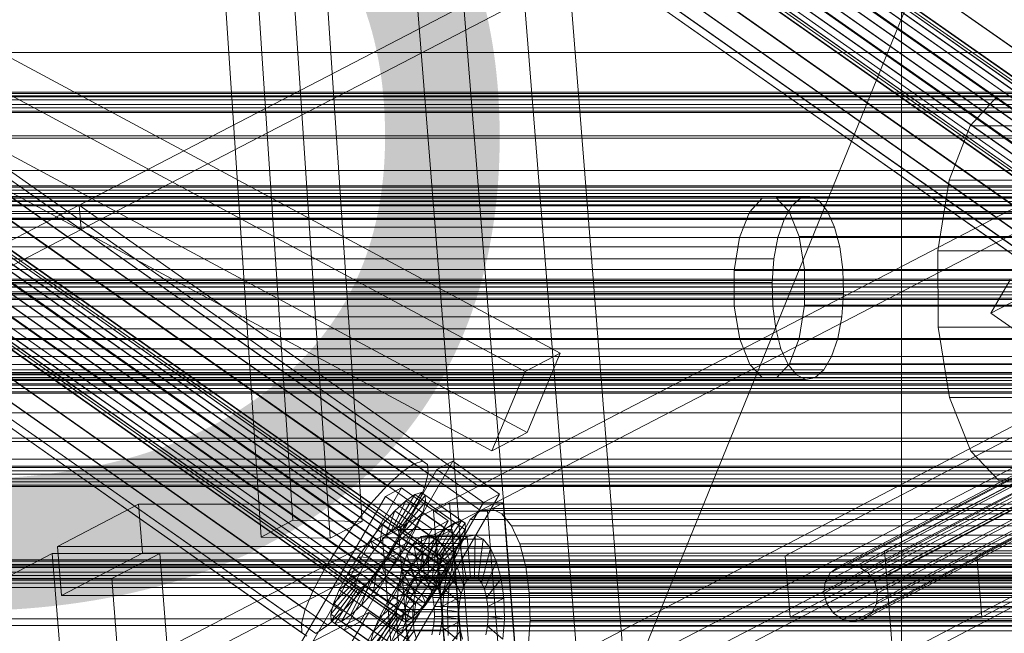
# Model space of a CAD drawing. Header units: millimetres. Extents: x -4738 to 65662, y -68080 to 6847.
# Tile 176 of 256: x -912 to -675, y -33653 to -33506. Entities that reach past the tile are written whole.
import ezdxf

# ---------------------------------------------------------------- set-up
doc = ezdxf.new("R2010")
doc.units = ezdxf.units.MM
for name, color, linetype, lineweight in [('COTAS_O', 1, 'Continuous', 0), ('frontal_C03', 7, 'Continuous', 0), ('frontal_C10', 7, 'Continuous', 0), ('frontal_dosificador', 7, 'Continuous', 0), ('frontal_secador', 7, 'Continuous', 0), ('frontal_tolva', 7, 'Continuous', 0)]:
    doc.layers.add(name, color=color, linetype=linetype, lineweight=lineweight)
doc.dimstyles.new('R19_100', dxfattribs={"dimtxt": 250, "dimasz": 150, "dimexe": 150, "dimexo": 80, "dimgap": 100, "dimtad": 1, "dimtih": 1, "dimtoh": 1, "dimdsep": 46, "dimcen": 0.09, "dimadec": 0, "dimazin": 0, "dimtfac": 1, "dimtdec": 4, "dimtofl": 0, "dimtmove": 0, "dimatfit": 3, "dimfxl": 1, "dimtolj": 1, "dimtzin": 0, "dimarcsym": 0})

# ---------------------------------------------------------------- blocks, each defined once
blk = doc.blocks.new('DIM_R30_48')
at = {"layer": 'COTAS_O'}
for p, q in [((-1725, -33700), (-1575, -33655)), ((1725, -33700), (1575, -33655)), ((-1725, -34400), (-1725, -33700)), ((-1725, -33700), (1725, -33700)), ((-1725, -33700), (-1575, -33745)), ((1725, -33700), (1575, -33745)), ((1725, -34400), (1725, -33700))]:
    blk.add_line(p, q, dxfattribs=at)
blk.add_text('3450 O', height=250, dxfattribs=at).set_placement((0, -33600))
blk = doc.blocks.new('DIM_R30_55')
at = {"layer": 'COTAS_O'}
for p, q in [((-1400, -33000), (-700, -33000)), ((-700, -33000), (-745, -33150)), ((-700, -36000), (-700, -33000)), ((-700, -33000), (-655, -33150)), ((-700, -36000), (-745, -35850)), ((-700, -36000), (-655, -35850)), ((-1400, -36000), (-700, -36000))]:
    blk.add_line(p, q, dxfattribs=at)
blk.add_text('3000 O', height=250, rotation=90, dxfattribs=at).set_placement((-800, -34500))

msp = doc.modelspace()

# ---------------------------------------------------------------- linework, layer by layer
at = {"layer": 'frontal_C03'}
for p, q in [((1250, -33523), (-1250, -33523)), ((1250, -33523.316), (-1250, -33523.316)), ((1250, -33524.11), (-1250, -33524.11)), ((-1250, -33524.874), (1250, -33524.874)), ((1250, -33525.997), (-1250, -33525.997)), ((1250, -33526.761), (-1250, -33526.761)), ((1250, -33527.555), (-1250, -33527.555)), ((1250, -33527.872), (-1250, -33527.872)), ((1250, -33545.457), (-1250, -33545.457)), ((1250, -33545.774), (-1250, -33545.774)), ((1250, -33546.568), (-1250, -33546.568)), ((-1250, -33547.332), (1250, -33547.332)), ((1250, -33548.455), (-1250, -33548.455)), ((1250, -33549.219), (-1250, -33549.219)), ((1250, -33550.013), (-1250, -33550.013)), ((1250, -33550.329), (-1250, -33550.329)), ((1250, -33567.915), (-1250, -33567.915)), ((1250, -33568.231), (-1250, -33568.231)), ((1250, -33569.025), (-1250, -33569.025)), ((-1250, -33569.79), (1250, -33569.79)), ((1250, -33570.912), (-1250, -33570.912)), ((1250, -33571.677), (-1250, -33571.677)), ((1250, -33572.471), (-1250, -33572.471)), ((1250, -33572.787), (-1250, -33572.787)), ((1250, -33590.372), (-1250, -33590.372)), ((1250, -33590.689), (-1250, -33590.689)), ((1250, -33591.483), (-1250, -33591.483)), ((-1250, -33592.247), (1250, -33592.247)), ((1250, -33593.37), (-1250, -33593.37)), ((1250, -33594.134), (-1250, -33594.134)), ((1250, -33594.928), (-1250, -33594.928)), ((1250, -33595.245), (-1250, -33595.245)), ((1250, -33612.83), (-1250, -33612.83)), ((1250, -33613.147), (-1250, -33613.147)), ((1250, -33613.941), (-1250, -33613.941)), ((-1250, -33614.705), (1250, -33614.705)), ((1250, -33615.828), (-1250, -33615.828)), ((1250, -33616.592), (-1250, -33616.592)), ((1250, -33617.386), (-1250, -33617.386)), ((1250, -33617.702), (-1250, -33617.702)), ((1250, -33635.288), (-1250, -33635.288)), ((1250, -33635.604), (-1250, -33635.604)), ((1250, -33636.398), (-1250, -33636.398)), ((1250, -33636.457), (-1250, -33636.457)), ((1250, -33636.833), (-1250, -33636.833)), ((-1250, -33637.162), (1250, -33637.162)), ((1250, -33638.285), (-1250, -33638.285)), ((1250, -33639.049), (-1250, -33639.049)), ((1250, -33639.843), (-1250, -33639.843)), ((1250, -33640.16), (-1250, -33640.16)), ((1250, -33640.885), (-1250, -33640.885)), ((1250, -33641.957), (-1250, -33641.957)), ((1250, -33649.443), (-1250, -33649.443)), ((1250, -33651.048), (-1250, -33651.048))]:
    msp.add_line(p, q, dxfattribs=at)
at = {"layer": 'frontal_C10'}
for p, q in [((-638.99, -33546.68), (-847.43, -33399.97)), ((-637.954, -33545.967), (-846.394, -33399.257)), ((-637.202, -33545.746), (-845.642, -33399.036)), ((-636.786, -33546.032), (-845.226, -33399.322)), ((-636.734, -33546.806), (-845.173, -33400.096)), ((-641.619, -33549.358), (-850.058, -33402.648)), ((-640.24, -33547.837), (-848.68, -33401.126)), ((-637.71, -33549.577), (-846.15, -33402.866)), ((-637.049, -33548.015), (-845.488, -33401.305)), ((-651.179, -33527.966), (-830.868, -33401.492)), ((-643.032, -33551.14), (-851.471, -33404.43)), ((-847.112, -33404.674), (-638.672, -33551.384)), ((-644.383, -33553.062), (-852.823, -33406.352)), ((-639.869, -33553.315), (-848.309, -33406.604)), ((-655.069, -33532.26), (-834.758, -33405.785)), ((-644.037, -33532.877), (-823.727, -33406.403)), ((-646.543, -33556.801), (-854.982, -33410.09)), ((-645.581, -33554.993), (-854.02, -33408.283)), ((-642.634, -33557.019), (-851.074, -33410.309)), ((-641.221, -33555.237), (-849.66, -33408.526)), ((-647.204, -33558.362), (-855.644, -33411.652)), ((-644.012, -33558.541), (-852.452, -33411.83)), ((-659.057, -33537.29), (-838.746, -33410.816)), ((-826.442, -33411.504), (-646.753, -33537.979)), ((-647.519, -33559.571), (-855.959, -33412.86)), ((-647.467, -33560.345), (-855.906, -33413.634)), ((-647.05, -33560.631), (-855.49, -33413.921)), ((-646.298, -33560.41), (-854.738, -33413.7)), ((-645.262, -33559.697), (-853.702, -33412.987)), ((-662.871, -33542.714), (-842.56, -33416.24)), ((-650.132, -33543.427), (-829.822, -33416.953)), ((-666.25, -33548.163), (-845.94, -33421.688)), ((-653.946, -33548.851), (-833.635, -33422.377)), ((-668.966, -33553.264), (-848.655, -33426.79)), ((-859.305, -33427.301), (-846.071, -33625.801)), ((-829.484, -33626.051), (-842.717, -33427.55)), ((-657.934, -33553.882), (-837.623, -33427.407)), ((-853.727, -33629.811), (-866.961, -33431.31)), ((-670.831, -33557.671), (-850.521, -33431.197)), ((-837.14, -33630.061), (-850.374, -33431.56)), ((-661.824, -33558.175), (-841.513, -33431.701)), ((-671.721, -33561.083), (-851.41, -33434.608)), ((-665.352, -33561.439), (-845.041, -33434.965)), ((-671.573, -33563.267), (-851.262, -33436.793)), ((-670.398, -33564.075), (-850.087, -33437.601)), ((-668.276, -33563.452), (-847.965, -33436.977)), ((-781.948, -33585.688), (-1022.413, -33456.368)), ((-808.776, -33455.5), (-791.151, -33675.932)), ((-765.377, -33675.932), (-783.002, -33455.5)), ((-1030.835, -33460.779), (-790.37, -33590.099)), ((-897.359, -33550.122), (-725.037, -33460.589)), ((-801.869, -33681.545), (-819.495, -33461.113)), ((-793.721, -33461.113), (-776.096, -33681.545)), ((-724.57, -33466.469), (-896.892, -33556.002)), ((-789.88, -33604.748), (-1030.344, -33475.428)), ((-798.302, -33609.158), (-1038.766, -33479.838)), ((-817.049, -33612.223), (-996.738, -33485.748)), ((-814.927, -33611.599), (-994.616, -33485.125)), ((-819.973, -33614.235), (-999.662, -33487.761)), ((-813.752, -33612.407), (-993.441, -33485.933)), ((-813.604, -33614.592), (-993.293, -33488.117)), ((-811.312, -33636.213), (-1019.752, -33489.503)), ((-810.276, -33635.5), (-1018.716, -33488.79)), ((-809.524, -33635.279), (-1017.964, -33488.569)), ((-809.108, -33635.565), (-1017.547, -33488.855)), ((-809.055, -33636.339), (-1017.495, -33489.629)), ((-813.941, -33638.891), (-1022.38, -33492.181)), ((-812.562, -33637.37), (-1021.002, -33490.659)), ((-810.032, -33639.11), (-1018.471, -33492.399)), ((-809.371, -33637.548), (-1017.81, -33490.838)), ((-823.501, -33617.499), (-1003.19, -33491.025)), ((-814.493, -33618.003), (-994.183, -33491.529)), ((-815.354, -33640.673), (-1023.793, -33493.963)), ((-1019.433, -33494.207), (-810.994, -33640.917)), ((-827.391, -33621.793), (-1007.08, -33495.318)), ((-816.705, -33642.595), (-1025.145, -33495.885)), ((-812.191, -33642.848), (-1020.631, -33496.137)), ((-816.359, -33622.41), (-996.048, -33495.936)), ((-818.865, -33646.334), (-1027.304, -33499.623)), ((-817.902, -33644.526), (-1026.342, -33497.816)), ((-814.956, -33646.552), (-1023.395, -33499.842)), ((-813.543, -33644.77), (-1021.982, -33498.059)), ((-819.841, -33649.104), (-1028.28, -33502.393)), ((-819.526, -33647.895), (-1027.965, -33501.185)), ((-816.334, -33648.074), (-1024.774, -33501.363)), ((-831.379, -33626.823), (-1011.068, -33500.349)), ((-998.764, -33501.037), (-819.074, -33627.512)), ((-819.788, -33649.878), (-1028.228, -33503.167)), ((-819.372, -33650.164), (-1027.812, -33503.454)), ((-818.62, -33649.943), (-1027.06, -33503.233)), ((-817.584, -33649.23), (-1026.024, -33502.52)), ((-835.192, -33632.247), (-1014.882, -33505.773)), ((-822.454, -33632.96), (-1002.143, -33506.486)), ((-838.572, -33637.696), (-1018.261, -33511.221)), ((-826.268, -33638.384), (-1005.957, -33511.91)), ((-841.287, -33642.797), (-1020.977, -33516.323)), ((-830.256, -33643.415), (-1009.945, -33516.94)), ((-843.153, -33647.204), (-1022.843, -33520.73)), ((-834.146, -33647.708), (-1013.835, -33521.233)), ((-844.043, -33650.616), (-1023.732, -33524.141)), ((-837.673, -33650.972), (-1017.363, -33524.498)), ((-683.569, -33531.065), (-676.964, -33523.954)), ((-676.964, -33523.954), (-669.798, -33523.853)), ((-676.964, -33523.954), (-630.939, -33523.954)), ((-843.895, -33652.8), (-1023.584, -33526.326)), ((-842.72, -33653.608), (-1022.409, -33527.134)), ((-840.598, -33652.985), (-1020.287, -33526.51)), ((-801.524, -33617.575), (-629.203, -33528.042)), ((-681.86, -33617.575), (-509.538, -33528.042)), ((-688.608, -33544.103), (-683.569, -33531.065)), ((-683.569, -33531.065), (-637.544, -33531.065)), ((-628.736, -33533.922), (-801.058, -33623.455)), ((-509.071, -33533.922), (-681.393, -33623.455)), ((-691.314, -33561.084), (-688.608, -33544.103)), ((-688.608, -33544.103), (-642.583, -33544.103)), ((-724.252, -33548.447), (-976.929, -33548.447)), ((-722.014, -33548.04), (-974.69, -33548.04)), ((-719.81, -33549.129), (-972.487, -33549.129)), ((-569.142, -33548.61), (-773.948, -33655.865)), ((-737.129, -33655.865), (-532.322, -33548.61)), ((-736.549, -33551.775), (-733.457, -33548.447)), ((-733.457, -33548.447), (-730.103, -33548.399)), ((-733.457, -33548.447), (-641.407, -33548.447)), ((-730.103, -33548.399), (-726.997, -33551.641)), ((-730.103, -33548.399), (-638.053, -33548.399)), ((-726.373, -33550.323), (-724.252, -33548.447)), ((-724.252, -33548.447), (-722.014, -33548.04)), ((-722.014, -33548.04), (-719.81, -33549.129)), ((-719.81, -33549.129), (-717.792, -33551.641)), ((-1069.68, -33639.655), (-897.359, -33550.122)), ((-726.373, -33550.323), (-979.05, -33550.323)), ((-717.792, -33551.641), (-970.469, -33551.641)), ((-897.359, -33550.122), (-801.524, -33617.575)), ((-897.359, -33550.122), (-896.892, -33556.002)), ((-738.908, -33557.878), (-736.549, -33551.775)), ((-736.549, -33551.775), (-644.499, -33551.775)), ((-728.232, -33553.539), (-726.373, -33550.323)), ((-726.997, -33551.641), (-724.612, -33557.677)), ((-726.997, -33551.641), (-634.947, -33551.641)), ((-717.792, -33551.641), (-716.097, -33555.404)), ((-728.232, -33553.539), (-980.909, -33553.539)), ((-729.703, -33557.878), (-728.232, -33553.539)), ((-896.892, -33556.002), (-1069.214, -33645.535)), ((-716.097, -33555.404), (-968.773, -33555.404)), ((-801.058, -33623.455), (-896.892, -33556.002)), ((-716.097, -33555.404), (-714.84, -33560.161)), ((-729.703, -33557.878), (-982.379, -33557.878)), ((-740.174, -33565.827), (-738.908, -33557.878)), ((-738.908, -33557.878), (-646.858, -33557.878)), ((-730.684, -33563.043), (-729.703, -33557.878)), ((-724.612, -33557.677), (-723.312, -33565.589)), ((-724.612, -33557.677), (-632.563, -33557.677)), ((-714.84, -33560.161), (-967.516, -33560.161)), ((-714.84, -33560.161), (-714.107, -33565.589)), ((-691.275, -33579.422), (-691.314, -33561.084)), ((-691.314, -33561.084), (-645.289, -33561.084)), ((-730.684, -33563.043), (-983.361, -33563.043)), ((-731.11, -33568.682), (-730.684, -33563.043)), ((-966.783, -33565.589), (-714.107, -33565.589)), ((-740.156, -33574.411), (-740.174, -33565.827)), ((-740.174, -33565.827), (-648.124, -33565.827)), ((-723.312, -33565.589), (-723.293, -33574.173)), ((-631.262, -33565.589), (-723.312, -33565.589)), ((-714.107, -33565.589), (-713.948, -33571.318)), ((-678.615, -33576.048), (-660.192, -33566.425)), ((-678.615, -33576.048), (-673.979, -33568.024)), ((-731.11, -33568.682), (-983.786, -33568.682)), ((-730.951, -33574.411), (-731.11, -33568.682)), ((-713.948, -33571.318), (-966.624, -33571.318)), ((-713.948, -33571.318), (-714.373, -33576.957)), ((-730.951, -33574.411), (-983.627, -33574.411)), ((-738.855, -33582.323), (-740.156, -33574.411)), ((-740.156, -33574.411), (-648.106, -33574.411)), ((-730.218, -33579.839), (-730.951, -33574.411)), ((-723.293, -33574.173), (-724.56, -33582.122)), ((-723.293, -33574.173), (-631.244, -33574.173)), ((-714.373, -33576.957), (-967.05, -33576.957)), ((-714.373, -33576.957), (-715.355, -33582.122)), ((-667.434, -33583.917), (-678.615, -33576.048)), ((-730.218, -33579.839), (-982.894, -33579.839)), ((-728.961, -33584.596), (-730.218, -33579.839)), ((-688.496, -33596.326), (-691.275, -33579.422)), ((-691.275, -33579.422), (-645.25, -33579.422)), ((-715.355, -33582.122), (-968.031, -33582.122)), ((-736.47, -33588.359), (-738.855, -33582.323)), ((-738.855, -33582.323), (-646.805, -33582.323)), ((-724.56, -33582.122), (-726.919, -33588.225)), ((-724.56, -33582.122), (-632.51, -33582.122)), ((-715.355, -33582.122), (-716.825, -33586.461)), ((-728.961, -33584.596), (-981.637, -33584.596)), ((-727.265, -33588.359), (-728.961, -33584.596)), ((-632.259, -33584.242), (-727.963, -33634.361)), ((-681.938, -33634.361), (-586.234, -33584.242)), ((-716.825, -33586.461), (-969.502, -33586.461)), ((-594.338, -33586.473), (-965.298, -33586.473)), ((-781.948, -33585.688), (-790.37, -33590.099)), ((-789.88, -33604.748), (-781.948, -33585.688)), ((-716.825, -33586.461), (-718.684, -33589.677)), ((-727.265, -33588.359), (-979.942, -33588.359)), ((-718.684, -33589.677), (-971.361, -33589.677)), ((-770.815, -33695.053), (-566.008, -33587.797)), ((-733.364, -33591.601), (-736.47, -33588.359)), ((-736.47, -33588.359), (-644.421, -33588.359)), ((-726.919, -33588.225), (-730.01, -33591.553)), ((-725.247, -33590.871), (-727.265, -33588.359)), ((-726.919, -33588.225), (-634.869, -33588.225)), ((-718.684, -33589.677), (-720.805, -33591.553)), ((-725.247, -33590.871), (-977.924, -33590.871)), ((-723.044, -33591.96), (-975.72, -33591.96)), ((-974.869, -33591.485), (-603.908, -33591.485)), ((-720.805, -33591.553), (-973.482, -33591.553)), ((-790.37, -33590.099), (-798.302, -33609.158)), ((-730.01, -33591.553), (-733.364, -33591.601)), ((-733.364, -33591.601), (-641.315, -33591.601)), ((-730.01, -33591.553), (-637.961, -33591.553)), ((-723.044, -33591.96), (-725.247, -33590.871)), ((-720.805, -33591.553), (-723.044, -33591.96)), ((-715.187, -33636.933), (-627.14, -33590.823)), ((-712.763, -33636.411), (-624.716, -33590.301)), ((-710.256, -33636.933), (-622.208, -33590.823)), ((-718.378, -33640.645), (-630.33, -33594.535)), ((-717.159, -33638.42), (-629.111, -33592.31)), ((-708.047, -33638.42), (-619.999, -33592.31)), ((-706.472, -33640.645), (-618.424, -33594.535)), ((-683.401, -33609.222), (-688.496, -33596.326)), ((-688.496, -33596.326), (-642.471, -33596.326)), ((-726.788, -33649.057), (-631.084, -33598.937)), ((-630.611, -33597.159), (-718.659, -33643.269)), ((-705.772, -33643.269), (-617.724, -33597.159)), ((-635.225, -33597.023), (-704.132, -33633.109)), ((-585.059, -33598.937), (-680.763, -33649.057)), ((-717.958, -33645.893), (-629.91, -33599.784)), ((-706.052, -33645.893), (-618.004, -33599.784)), ((-634.912, -33600.942), (-703.819, -33637.028)), ((-716.384, -33648.118), (-628.336, -33602.009)), ((-714.174, -33649.605), (-626.126, -33603.495)), ((-711.667, -33650.127), (-623.619, -33604.017)), ((-709.243, -33649.605), (-621.195, -33603.495)), ((-707.271, -33648.118), (-619.223, -33602.009)), ((-703.662, -33638.987), (-634.755, -33602.901)), ((-963.731, -33606.067), (-592.771, -33606.067)), ((-798.302, -33609.158), (-789.88, -33604.748)), ((-602.341, -33611.079), (-973.302, -33611.079)), ((-676.766, -33616.147), (-683.401, -33609.222)), ((-683.401, -33609.222), (-637.376, -33609.222)), ((-807.705, -33611.625), (-829.957, -33650.14)), ((-819.973, -33614.235), (-817.049, -33612.223)), ((-817.049, -33612.223), (-814.927, -33611.599)), ((-814.927, -33611.599), (-813.752, -33612.407)), ((-813.752, -33612.407), (-813.604, -33614.592)), ((-807.705, -33611.625), (-811.543, -33613.63)), ((-796.525, -33619.494), (-807.705, -33611.625)), ((-833.795, -33652.145), (-811.543, -33613.63)), ((-823.501, -33617.499), (-819.973, -33614.235)), ((-813.604, -33614.592), (-814.493, -33618.003)), ((-811.543, -33613.63), (-800.363, -33621.499)), ((-973.846, -33707.108), (-801.524, -33617.575)), ((-854.182, -33707.108), (-681.86, -33617.575)), ((-819.987, -33618.04), (-842.239, -33656.555)), ((-827.391, -33621.793), (-823.501, -33617.499)), ((-819.987, -33618.04), (-823.825, -33620.045)), ((-808.807, -33625.91), (-819.987, -33618.04)), ((-814.493, -33618.003), (-816.359, -33622.41)), ((-801.524, -33617.575), (-681.86, -33617.575)), ((-681.86, -33617.575), (-562.195, -33617.575)), ((-669.6, -33616.046), (-676.766, -33616.147)), ((-676.766, -33616.147), (-630.741, -33616.147)), ((-846.077, -33658.56), (-823.825, -33620.045)), ((-823.825, -33620.045), (-812.645, -33627.914)), ((-816.821, -33619.607), (-821.457, -33627.631)), ((-815.234, -33619.14), (-820.705, -33627.41)), ((-814.355, -33619.745), (-820.288, -33627.696)), ((-816.821, -33619.607), (-819.009, -33621.112)), ((-818.776, -33658.009), (-796.525, -33619.494)), ((-815.234, -33619.14), (-816.821, -33619.607)), ((-807.238, -33626.352), (-816.821, -33619.607)), ((-814.355, -33619.745), (-815.234, -33619.14)), ((-805.65, -33625.886), (-815.234, -33619.14)), ((-814.244, -33621.378), (-814.355, -33619.745)), ((-804.771, -33626.49), (-814.355, -33619.745)), ((-800.363, -33621.499), (-796.525, -33619.494)), ((-883.117, -33621.902), (-902.564, -33632.086)), ((-100.695, -33621.902), (-883.117, -33621.902)), ((-883.117, -33621.902), (-882.177, -33633.658)), ((-831.379, -33626.823), (-827.391, -33621.793)), ((-800.363, -33621.499), (-822.614, -33660.014)), ((-819.009, -33621.112), (-822.493, -33628.344)), ((-819.009, -33621.112), (-821.647, -33623.554)), ((-814.244, -33621.378), (-820.236, -33628.47)), ((-816.359, -33622.41), (-819.074, -33627.512)), ((-809.425, -33627.857), (-819.009, -33621.112)), ((-814.909, -33623.931), (-814.244, -33621.378)), ((-804.661, -33628.124), (-814.244, -33621.378)), ((-808.479, -33621.597), (-812.307, -33623.601)), ((-795.592, -33621.597), (-808.479, -33621.597)), ((-808.479, -33621.597), (-804.719, -33668.622)), ((-799.42, -33623.601), (-795.592, -33621.597)), ((-791.832, -33668.622), (-795.592, -33621.597)), ((-801.058, -33623.455), (-973.38, -33712.988)), ((-681.393, -33623.455), (-853.715, -33712.988)), ((-821.647, -33623.554), (-824.557, -33626.765)), ((-821.647, -33623.554), (-823.743, -33629.5)), ((-812.064, -33630.299), (-821.647, -33623.554)), ((-814.909, -33623.931), (-820.551, -33629.679)), ((-816.305, -33627.227), (-814.909, -33623.931)), ((-805.326, -33630.676), (-814.909, -33623.931)), ((-812.307, -33623.601), (-799.42, -33623.601)), ((-808.547, -33670.627), (-812.307, -33623.601)), ((-801.058, -33623.455), (-803.507, -33625.621)), ((-798.473, -33622.985), (-801.058, -33623.455)), ((-681.393, -33623.455), (-801.058, -33623.455)), ((-561.729, -33623.455), (-801.058, -33623.455)), ((-799.42, -33623.601), (-795.66, -33670.627)), ((-795.93, -33624.243), (-798.473, -33622.985)), ((-559.144, -33622.985), (-798.473, -33622.985)), ((-793.6, -33627.143), (-795.93, -33624.243)), ((-556.6, -33624.243), (-795.93, -33624.243)), ((-561.729, -33623.455), (-681.393, -33623.455)), ((-853.727, -33629.811), (-846.071, -33625.801)), ((-846.071, -33625.801), (-829.484, -33626.051)), ((-829.484, -33626.051), (-837.14, -33630.061)), ((-835.192, -33632.247), (-831.379, -33626.823)), ((-831.058, -33664.425), (-808.807, -33625.91)), ((-824.557, -33626.765), (-827.54, -33630.528)), ((-824.557, -33626.765), (-825.121, -33631.022)), ((-814.974, -33633.511), (-824.557, -33626.765)), ((-822.493, -33628.344), (-821.457, -33627.631)), ((-819.074, -33627.512), (-822.454, -33632.96)), ((-821.457, -33627.631), (-820.705, -33627.41)), ((-821.457, -33627.631), (-811.873, -33634.376)), ((-816.305, -33627.227), (-821.212, -33631.24)), ((-820.705, -33627.41), (-820.288, -33627.696)), ((-820.705, -33627.41), (-811.121, -33634.155)), ((-818.336, -33631.043), (-816.305, -33627.227)), ((-806.722, -33633.972), (-816.305, -33627.227)), ((-812.645, -33627.914), (-808.807, -33625.91)), ((-811.873, -33634.376), (-807.238, -33626.352)), ((-811.121, -33634.155), (-805.65, -33625.886)), ((-810.705, -33634.441), (-804.771, -33626.49)), ((-809.425, -33627.857), (-807.238, -33626.352)), ((-807.238, -33626.352), (-805.65, -33625.886)), ((-803.507, -33625.621), (-805.653, -33629.335)), ((-805.65, -33625.886), (-804.771, -33626.49)), ((-804.771, -33626.49), (-804.661, -33628.124)), ((-564.177, -33625.621), (-803.507, -33625.621)), ((-791.642, -33631.488), (-793.6, -33627.143)), ((-554.27, -33627.143), (-793.6, -33627.143)), ((-701.86, -33661.52), (-632.953, -33625.434)), ((-837.14, -33630.061), (-853.727, -33629.811)), ((-812.645, -33627.914), (-834.896, -33666.43)), ((-825.121, -33631.022), (-823.743, -33629.5)), ((-820.729, -33628.012), (-824.557, -33630.017)), ((-824.557, -33630.017), (-811.67, -33630.017)), ((-820.797, -33677.042), (-824.557, -33630.017)), ((-823.743, -33629.5), (-822.493, -33628.344)), ((-823.743, -33629.5), (-814.159, -33636.246)), ((-822.493, -33628.344), (-812.909, -33635.089)), ((-820.551, -33629.679), (-821.212, -33631.24)), ((-807.842, -33628.012), (-820.729, -33628.012)), ((-820.729, -33628.012), (-816.969, -33675.037)), ((-820.236, -33628.47), (-820.551, -33629.679)), ((-820.551, -33629.679), (-810.968, -33636.424)), ((-820.288, -33627.696), (-820.236, -33628.47)), ((-820.288, -33627.696), (-810.705, -33634.441)), ((-820.236, -33628.47), (-810.653, -33635.215)), ((-815.284, -33629.726), (-817.116, -33631.346)), ((-813.351, -33629.374), (-815.284, -33629.726)), ((-815.284, -33629.726), (-814.501, -33639.522)), ((-804.239, -33629.726), (-815.284, -33629.726)), ((-813.351, -33629.374), (-813.585, -33639.356)), ((-811.448, -33630.315), (-813.351, -33629.374)), ((-802.305, -33629.374), (-813.351, -33629.374)), ((-812.909, -33635.089), (-809.425, -33627.857)), ((-812.064, -33630.299), (-809.425, -33627.857)), ((-811.67, -33630.017), (-807.842, -33628.012)), ((-811.67, -33630.017), (-807.91, -33677.042)), ((-810.653, -33635.215), (-804.661, -33628.124)), ((-804.082, -33675.037), (-807.842, -33628.012)), ((-805.653, -33629.335), (-807.351, -33634.345)), ((-806.07, -33631.346), (-804.239, -33629.726)), ((-566.324, -33629.335), (-805.653, -33629.335)), ((-804.661, -33628.124), (-805.326, -33630.676)), ((-804.239, -33629.726), (-802.305, -33629.374)), ((-803.455, -33639.522), (-804.239, -33629.726)), ((-802.539, -33639.356), (-802.305, -33629.374)), ((-802.305, -33629.374), (-800.402, -33630.315)), ((-902.564, -33632.086), (-120.142, -33632.086)), ((-901.624, -33643.842), (-902.564, -33632.086)), ((-838.572, -33637.696), (-835.192, -33632.247)), ((-827.54, -33630.528), (-830.393, -33634.586)), ((-827.54, -33630.528), (-826.534, -33632.804)), ((-817.957, -33637.273), (-827.54, -33630.528)), ((-826.534, -33632.804), (-825.121, -33631.022)), ((-825.121, -33631.022), (-815.538, -33637.767)), ((-822.174, -33633.048), (-818.336, -33631.043)), ((-821.212, -33631.24), (-822.174, -33633.048)), ((-821.212, -33631.24), (-811.629, -33637.986)), ((-820.864, -33635.119), (-818.336, -33631.043)), ((-817.116, -33631.346), (-818.722, -33634.124)), ((-818.336, -33631.043), (-808.753, -33637.788)), ((-817.116, -33631.346), (-815.369, -33640.29)), ((-806.07, -33631.346), (-817.116, -33631.346)), ((-814.974, -33633.511), (-812.064, -33630.299)), ((-814.159, -33636.246), (-812.064, -33630.299)), ((-811.448, -33630.315), (-812.684, -33639.802)), ((-809.705, -33632.484), (-811.448, -33630.315)), ((-800.402, -33630.315), (-811.448, -33630.315)), ((-810.968, -33636.424), (-805.326, -33630.676)), ((-807.676, -33634.124), (-806.07, -33631.346)), ((-805.326, -33630.676), (-806.722, -33633.972)), ((-804.323, -33640.29), (-806.07, -33631.346)), ((-801.638, -33639.802), (-800.402, -33630.315)), ((-800.402, -33630.315), (-798.659, -33632.484)), ((-790.191, -33636.981), (-791.642, -33631.488)), ((-552.313, -33631.488), (-791.642, -33631.488)), ((-903.805, -33633.784), (-915.289, -33639.798)), ((-878.031, -33633.784), (-903.805, -33633.784)), ((-903.805, -33633.784), (-896.904, -33720.086)), ((-901.624, -33643.842), (-882.177, -33633.658)), ((-889.515, -33639.798), (-878.031, -33633.784)), ((-882.177, -33633.658), (-99.755, -33633.658)), ((-871.13, -33720.086), (-878.031, -33633.784)), ((-830.393, -33634.586), (-832.921, -33638.661)), ((-830.393, -33634.586), (-827.886, -33634.726)), ((-820.81, -33641.331), (-830.393, -33634.586)), ((-829.083, -33636.656), (-827.886, -33634.726)), ((-827.886, -33634.726), (-826.534, -33632.804)), ((-827.886, -33634.726), (-818.302, -33641.471)), ((-826.534, -33632.804), (-816.951, -33639.549)), ((-822.454, -33632.96), (-826.268, -33638.384)), ((-822.174, -33633.048), (-823.372, -33634.978)), ((-812.591, -33639.793), (-822.174, -33633.048)), ((-818.722, -33634.124), (-819.992, -33637.871)), ((-818.722, -33634.124), (-816.129, -33641.606)), ((-807.676, -33634.124), (-818.722, -33634.124)), ((-817.957, -33637.273), (-814.974, -33633.511)), ((-815.538, -33637.767), (-814.974, -33633.511)), ((-811.873, -33634.376), (-812.909, -33635.089)), ((-811.121, -33634.155), (-811.873, -33634.376)), ((-809.705, -33632.484), (-811.858, -33640.829)), ((-811.629, -33637.986), (-806.722, -33633.972)), ((-810.705, -33634.441), (-811.121, -33634.155)), ((-810.653, -33635.215), (-810.705, -33634.441)), ((-808.241, -33635.734), (-809.705, -33632.484)), ((-798.659, -33632.484), (-809.705, -33632.484)), ((-808.946, -33637.871), (-807.676, -33634.124)), ((-806.722, -33633.972), (-808.753, -33637.788)), ((-807.351, -33634.345), (-808.484, -33640.308)), ((-805.083, -33641.606), (-807.676, -33634.124)), ((-568.021, -33634.345), (-807.351, -33634.345)), ((-800.812, -33640.829), (-798.659, -33632.484)), ((-798.659, -33632.484), (-797.195, -33635.734)), ((-727.963, -33634.361), (-681.938, -33634.361)), ((-726.788, -33649.057), (-727.963, -33634.361)), ((-704.132, -33633.109), (-658.107, -33633.109)), ((-703.662, -33638.987), (-704.132, -33633.109)), ((-681.938, -33634.361), (-680.763, -33649.057)), ((-832.921, -33638.661), (-829.083, -33636.656)), ((-830.045, -33638.464), (-829.083, -33636.656)), ((-829.083, -33636.656), (-819.5, -33643.402)), ((-824.723, -33636.9), (-826.136, -33638.683)), ((-823.372, -33634.978), (-824.723, -33636.9)), ((-823.717, -33639.176), (-824.723, -33636.9)), ((-824.723, -33636.9), (-815.14, -33643.646)), ((-823.717, -33639.176), (-820.864, -33635.119)), ((-820.864, -33635.119), (-823.372, -33634.978)), ((-823.372, -33634.978), (-813.789, -33641.724)), ((-811.281, -33641.864), (-820.864, -33635.119)), ((-814.159, -33636.246), (-815.538, -33637.767)), ((-812.909, -33635.089), (-814.159, -33636.246)), ((-812.562, -33637.37), (-811.312, -33636.213)), ((-811.629, -33637.986), (-810.968, -33636.424)), ((-811.312, -33636.213), (-810.276, -33635.5)), ((-808.241, -33635.734), (-811.165, -33642.369)), ((-810.968, -33636.424), (-810.653, -33635.215)), ((-810.276, -33635.5), (-809.524, -33635.279)), ((-809.524, -33635.279), (-809.108, -33635.565)), ((-809.055, -33636.339), (-809.371, -33637.548)), ((-809.108, -33635.565), (-809.055, -33636.339)), ((-807.156, -33639.843), (-808.241, -33635.734)), ((-797.195, -33635.734), (-808.241, -33635.734)), ((-800.119, -33642.369), (-797.195, -33635.734)), ((-797.195, -33635.734), (-796.11, -33639.843)), ((-789.345, -33643.248), (-790.191, -33636.981)), ((-550.862, -33636.981), (-790.191, -33636.981)), ((-715.187, -33636.933), (-717.159, -33638.42)), ((-712.763, -33636.411), (-715.187, -33636.933)), ((-710.256, -33636.933), (-712.763, -33636.411)), ((-708.047, -33638.42), (-710.256, -33636.933)), ((-703.819, -33637.028), (-657.794, -33637.028)), ((-701.86, -33661.52), (-703.819, -33637.028)), ((-841.287, -33642.797), (-838.572, -33637.696)), ((-834.952, -33642.477), (-830.045, -33638.464)), ((-832.921, -33638.661), (-834.952, -33642.477)), ((-823.338, -33645.407), (-832.921, -33638.661)), ((-830.706, -33640.026), (-830.045, -33638.464)), ((-826.268, -33638.384), (-830.256, -33643.415)), ((-830.045, -33638.464), (-820.462, -33645.209)), ((-826.136, -33638.683), (-827.515, -33640.204)), ((-826.7, -33642.939), (-826.136, -33638.683)), ((-826.7, -33642.939), (-823.717, -33639.176)), ((-826.136, -33638.683), (-816.553, -33645.428)), ((-814.134, -33645.921), (-823.717, -33639.176)), ((-819.992, -33637.871), (-820.839, -33642.331)), ((-820.81, -33641.331), (-817.957, -33637.273)), ((-819.992, -33637.871), (-816.731, -33643.381)), ((-808.946, -33637.871), (-819.992, -33637.871)), ((-816.951, -33639.549), (-817.957, -33637.273)), ((-815.538, -33637.767), (-816.951, -33639.549)), ((-815.426, -33639.356), (-816.342, -33639.522)), ((-814.525, -33639.802), (-815.426, -33639.356)), ((-542.959, -33639.356), (-815.426, -33639.356)), ((-815.354, -33640.673), (-813.941, -33638.891)), ((-814.501, -33639.522), (-813.585, -33639.356)), ((-813.941, -33638.891), (-812.562, -33637.37)), ((-813.585, -33639.356), (-812.684, -33639.802)), ((-813.585, -33639.356), (-802.539, -33639.356)), ((-808.753, -33637.788), (-812.591, -33639.793)), ((-812.591, -33639.793), (-811.629, -33637.986)), ((-808.753, -33637.788), (-811.281, -33641.864)), ((-810.032, -33639.11), (-810.994, -33640.917)), ((-809.371, -33637.548), (-810.032, -33639.11)), ((-809.793, -33642.331), (-808.946, -33637.871)), ((-805.685, -33643.381), (-808.946, -33637.871)), ((-802.539, -33639.356), (-803.455, -33639.522)), ((-801.638, -33639.802), (-802.539, -33639.356)), ((-717.159, -33638.42), (-718.378, -33640.645)), ((-706.472, -33640.645), (-708.047, -33638.42)), ((-657.637, -33638.987), (-703.662, -33638.987)), ((-915.289, -33639.798), (-889.515, -33639.798)), ((-889.515, -33639.798), (-882.614, -33726.1)), ((-837.013, -33648.326), (-831.021, -33641.234)), ((-836.348, -33645.774), (-830.706, -33640.026)), ((-832.249, -33648.592), (-828.765, -33641.361)), ((-831.021, -33641.234), (-830.706, -33640.026)), ((-831.021, -33641.234), (-821.438, -33647.98)), ((-830.969, -33642.008), (-831.021, -33641.234)), ((-830.706, -33640.026), (-821.123, -33646.771)), ((-828.765, -33641.361), (-829.801, -33642.074)), ((-829.61, -33646.151), (-827.515, -33640.204)), ((-827.515, -33640.204), (-828.765, -33641.361)), ((-828.765, -33641.361), (-819.181, -33648.106)), ((-827.515, -33640.204), (-817.931, -33646.949)), ((-823.338, -33645.407), (-820.81, -33641.331)), ((-818.302, -33641.471), (-820.81, -33641.331)), ((-818.302, -33641.471), (-819.5, -33643.402)), ((-817.97, -33641.606), (-818.572, -33643.381)), ((-816.951, -33639.549), (-818.302, -33641.471)), ((-817.21, -33640.29), (-817.97, -33641.606)), ((-545.503, -33641.606), (-817.97, -33641.606)), ((-816.342, -33639.522), (-817.21, -33640.29)), ((-544.743, -33640.29), (-817.21, -33640.29)), ((-816.731, -33643.381), (-816.129, -33641.606)), ((-816.705, -33642.595), (-815.354, -33640.673)), ((-543.875, -33639.522), (-816.342, -33639.522)), ((-816.129, -33641.606), (-815.369, -33640.29)), ((-816.129, -33641.606), (-805.083, -33641.606)), ((-815.369, -33640.29), (-814.501, -33639.522)), ((-815.369, -33640.29), (-804.323, -33640.29)), ((-815.14, -33643.646), (-813.789, -33641.724)), ((-813.699, -33640.829), (-814.525, -33639.802)), ((-542.058, -33639.802), (-814.525, -33639.802)), ((-814.501, -33639.522), (-803.455, -33639.522)), ((-811.281, -33641.864), (-814.134, -33645.921)), ((-813.789, -33641.724), (-812.591, -33639.793)), ((-813.789, -33641.724), (-811.281, -33641.864)), ((-813.006, -33642.369), (-813.699, -33640.829)), ((-541.232, -33640.829), (-813.699, -33640.829)), ((-812.684, -33639.802), (-811.858, -33640.829)), ((-812.684, -33639.802), (-801.638, -33639.802)), ((-810.994, -33640.917), (-812.191, -33642.848)), ((-811.858, -33640.829), (-811.165, -33642.369)), ((-811.858, -33640.829), (-800.812, -33640.829)), ((-807.156, -33639.843), (-810.651, -33644.315)), ((-808.484, -33640.308), (-808.975, -33646.818)), ((-569.155, -33640.308), (-808.484, -33640.308)), ((-806.523, -33644.531), (-807.156, -33639.843)), ((-796.11, -33639.843), (-807.156, -33639.843)), ((-805.083, -33641.606), (-805.685, -33643.381)), ((-804.323, -33640.29), (-805.083, -33641.606)), ((-803.455, -33639.522), (-804.323, -33640.29)), ((-800.812, -33640.829), (-801.638, -33639.802)), ((-800.119, -33642.369), (-800.812, -33640.829)), ((-799.605, -33644.315), (-796.11, -33639.843)), ((-796.11, -33639.843), (-795.477, -33644.531)), ((-718.378, -33640.645), (-718.659, -33643.269)), ((-705.772, -33643.269), (-706.472, -33640.645)), ((-119.202, -33643.842), (-901.624, -33643.842)), ((-843.153, -33647.204), (-841.287, -33642.797)), ((-836.903, -33649.96), (-830.969, -33642.008)), ((-834.952, -33642.477), (-836.348, -33645.774)), ((-836.024, -33650.564), (-830.553, -33642.295)), ((-825.369, -33649.223), (-834.952, -33642.477)), ((-834.437, -33650.098), (-829.801, -33642.074)), ((-830.256, -33643.415), (-834.146, -33647.708)), ((-830.969, -33642.008), (-821.386, -33648.754)), ((-830.553, -33642.295), (-830.969, -33642.008)), ((-829.801, -33642.074), (-830.553, -33642.295)), ((-830.553, -33642.295), (-820.969, -33649.04)), ((-829.801, -33642.074), (-820.217, -33648.819)), ((-829.61, -33646.151), (-826.7, -33642.939)), ((-817.117, -33649.684), (-826.7, -33642.939)), ((-819.5, -33643.402), (-823.338, -33645.407)), ((-820.839, -33642.331), (-821.207, -33647.201)), ((-820.839, -33642.331), (-817.132, -33645.494)), ((-809.793, -33642.331), (-820.839, -33642.331)), ((-819.5, -33643.402), (-820.462, -33645.209)), ((-818.572, -33643.381), (-818.973, -33645.494)), ((-546.105, -33643.381), (-818.572, -33643.381)), ((-817.902, -33644.526), (-816.705, -33642.595)), ((-817.132, -33645.494), (-816.731, -33643.381)), ((-816.731, -33643.381), (-805.685, -33643.381)), ((-816.553, -33645.428), (-815.14, -33643.646)), ((-815.14, -33643.646), (-814.134, -33645.921)), ((-812.191, -33642.848), (-813.543, -33644.77)), ((-812.492, -33644.315), (-813.006, -33642.369)), ((-540.539, -33642.369), (-813.006, -33642.369)), ((-811.165, -33642.369), (-810.651, -33644.315)), ((-811.165, -33642.369), (-800.119, -33642.369)), ((-810.161, -33647.201), (-809.793, -33642.331)), ((-806.086, -33645.494), (-809.793, -33642.331)), ((-805.685, -33643.381), (-806.086, -33645.494)), ((-799.605, -33644.315), (-800.119, -33642.369)), ((-789.161, -33649.862), (-789.345, -33643.248)), ((-789.345, -33643.248), (-550.015, -33643.248)), ((-718.659, -33643.269), (-717.958, -33645.893)), ((-706.052, -33645.893), (-705.772, -33643.269)), ((-836.348, -33645.774), (-837.013, -33648.326)), ((-826.765, -33652.519), (-836.348, -33645.774)), ((-832.249, -33648.592), (-829.61, -33646.151)), ((-820.027, -33652.896), (-829.61, -33646.151)), ((-820.462, -33645.209), (-825.369, -33649.223)), ((-825.369, -33649.223), (-823.338, -33645.407)), ((-820.462, -33645.209), (-821.123, -33646.771)), ((-819.526, -33647.895), (-818.865, -33646.334)), ((-818.973, -33645.494), (-819.147, -33647.801)), ((-546.506, -33645.494), (-818.973, -33645.494)), ((-818.865, -33646.334), (-817.902, -33644.526)), ((-817.931, -33646.949), (-816.553, -33645.428)), ((-817.307, -33647.801), (-817.132, -33645.494)), ((-817.132, -33645.494), (-806.086, -33645.494)), ((-816.553, -33645.428), (-817.117, -33649.684)), ((-814.134, -33645.921), (-817.117, -33649.684)), ((-814.956, -33646.552), (-816.334, -33648.074)), ((-813.543, -33644.77), (-814.956, -33646.552)), ((-812.192, -33646.535), (-812.492, -33644.315)), ((-540.024, -33644.315), (-812.492, -33644.315)), ((-812.127, -33648.879), (-812.192, -33646.535)), ((-812.192, -33646.535), (-539.725, -33646.535)), ((-810.651, -33644.315), (-810.351, -33646.535)), ((-810.651, -33644.315), (-799.605, -33644.315)), ((-810.351, -33646.535), (-806.523, -33644.531)), ((-799.305, -33646.535), (-810.351, -33646.535)), ((-810.351, -33646.535), (-810.286, -33648.879)), ((-806.523, -33644.531), (-795.477, -33644.531)), ((-806.385, -33649.478), (-806.523, -33644.531)), ((-806.086, -33645.494), (-806.261, -33647.801)), ((-799.305, -33646.535), (-799.605, -33644.315)), ((-795.477, -33644.531), (-799.305, -33646.535)), ((-799.24, -33648.879), (-799.305, -33646.535)), ((-795.477, -33644.531), (-795.339, -33649.478)), ((-717.958, -33645.893), (-716.384, -33648.118)), ((-707.271, -33648.118), (-706.052, -33645.893)), ((-827.878, -33647.934), (-846.301, -33657.557)), ((-844.043, -33650.616), (-843.153, -33647.204)), ((-834.146, -33647.708), (-837.673, -33650.972)), ((-827.43, -33655.071), (-837.013, -33648.326)), ((-837.013, -33648.326), (-836.903, -33649.96)), ((-834.437, -33650.098), (-832.249, -33648.592)), ((-827.878, -33647.934), (-832.514, -33655.958)), ((-822.666, -33655.338), (-832.249, -33648.592)), ((-816.697, -33655.803), (-827.878, -33647.934)), ((-821.438, -33647.98), (-827.43, -33655.071)), ((-821.386, -33648.754), (-827.319, -33656.705)), ((-821.123, -33646.771), (-826.765, -33652.519)), ((-820.217, -33648.819), (-824.853, -33656.843)), ((-819.181, -33648.106), (-822.666, -33655.338)), ((-821.123, -33646.771), (-821.438, -33647.98)), ((-821.438, -33647.98), (-821.386, -33648.754)), ((-821.386, -33648.754), (-820.969, -33649.04)), ((-821.207, -33647.201), (-817.307, -33647.801)), ((-810.161, -33647.201), (-821.207, -33647.201)), ((-821.207, -33647.201), (-821.07, -33652.149)), ((-820.969, -33649.04), (-820.217, -33648.819)), ((-820.217, -33648.819), (-819.181, -33648.106)), ((-817.931, -33646.949), (-820.027, -33652.896)), ((-819.841, -33649.104), (-819.526, -33647.895)), ((-819.181, -33648.106), (-817.931, -33646.949)), ((-819.147, -33647.801), (-819.082, -33650.144)), ((-546.68, -33647.801), (-819.147, -33647.801)), ((-816.334, -33648.074), (-817.584, -33649.23)), ((-817.307, -33647.801), (-806.261, -33647.801)), ((-817.241, -33650.144), (-817.307, -33647.801)), ((-812.301, -33651.186), (-812.127, -33648.879)), ((-539.659, -33648.879), (-812.127, -33648.879)), ((-810.286, -33648.879), (-810.46, -33651.186)), ((-806.385, -33649.478), (-810.286, -33648.879)), ((-810.286, -33648.879), (-799.24, -33648.879)), ((-806.261, -33647.801), (-810.161, -33647.201)), ((-810.024, -33652.149), (-810.161, -33647.201)), ((-808.975, -33646.818), (-808.792, -33653.432)), ((-569.646, -33646.818), (-808.975, -33646.818)), ((-806.261, -33647.801), (-806.195, -33650.144)), ((-799.414, -33651.186), (-799.24, -33648.879)), ((-799.24, -33648.879), (-795.339, -33649.478)), ((-716.384, -33648.118), (-714.174, -33649.605)), ((-709.243, -33649.605), (-707.271, -33648.118)), ((-843.895, -33652.8), (-844.043, -33650.616)), ((-837.673, -33650.972), (-840.598, -33652.985)), ((-827.319, -33656.705), (-836.903, -33649.96)), ((-836.903, -33649.96), (-836.024, -33650.564)), ((-836.024, -33650.564), (-834.437, -33650.098)), ((-826.44, -33657.309), (-836.024, -33650.564)), ((-824.853, -33656.843), (-834.437, -33650.098)), ((-833.795, -33652.145), (-829.957, -33650.14)), ((-829.957, -33650.14), (-818.776, -33658.009)), ((-826.765, -33652.519), (-825.369, -33649.223)), ((-820.969, -33649.04), (-826.44, -33657.309)), ((-821.07, -33652.149), (-817.241, -33650.144)), ((-817.117, -33649.684), (-820.027, -33652.896)), ((-819.788, -33649.878), (-819.841, -33649.104)), ((-819.372, -33650.164), (-819.788, -33649.878)), ((-818.62, -33649.943), (-819.372, -33650.164)), ((-819.082, -33650.144), (-818.783, -33652.365)), ((-546.615, -33650.144), (-819.082, -33650.144)), ((-817.584, -33649.23), (-818.62, -33649.943)), ((-817.241, -33650.144), (-806.195, -33650.144)), ((-816.942, -33652.365), (-817.241, -33650.144)), ((-812.702, -33653.299), (-812.301, -33651.186)), ((-539.834, -33651.186), (-812.301, -33651.186)), ((-810.46, -33651.186), (-810.861, -33653.299)), ((-806.753, -33654.348), (-810.46, -33651.186)), ((-810.46, -33651.186), (-799.414, -33651.186)), ((-806.195, -33650.144), (-810.024, -33652.149)), ((-806.753, -33654.348), (-806.385, -33649.478)), ((-795.339, -33649.478), (-806.385, -33649.478)), ((-806.195, -33650.144), (-805.896, -33652.365)), ((-799.815, -33653.299), (-799.414, -33651.186)), ((-799.414, -33651.186), (-795.707, -33654.348)), ((-795.339, -33649.478), (-795.707, -33654.348)), ((-789.652, -33656.372), (-789.161, -33649.862)), ((-549.832, -33649.862), (-789.161, -33649.862)), ((-680.763, -33649.057), (-726.788, -33649.057)), ((-714.174, -33649.605), (-711.667, -33650.127)), ((-711.667, -33650.127), (-709.243, -33649.605)), ((-842.72, -33653.608), (-843.895, -33652.8)), ((-822.614, -33660.014), (-833.795, -33652.145)), ((-827.43, -33655.071), (-826.765, -33652.519)), ((-820.027, -33652.896), (-822.666, -33655.338)), ((-810.024, -33652.149), (-821.07, -33652.149)), ((-821.07, -33652.149), (-820.437, -33656.837)), ((-820.437, -33656.837), (-816.942, -33652.365)), ((-818.783, -33652.365), (-818.268, -33654.311)), ((-546.315, -33652.365), (-818.783, -33652.365)), ((-816.942, -33652.365), (-805.896, -33652.365)), ((-816.427, -33654.311), (-816.942, -33652.365)), ((-809.391, -33656.837), (-810.024, -33652.149)), ((-805.896, -33652.365), (-809.391, -33656.837)), ((-805.896, -33652.365), (-805.381, -33654.311))]:
    msp.add_line(p, q, dxfattribs=at)
at = {"layer": 'frontal_dosificador'}
msp.add_line((-820, -33800), (-250, -32400), dxfattribs=at)
at = {"layer": 'frontal_secador'}
for p, q in [((-1360, -33513.5), (1360, -33513.5)), ((-1250, -33513.5), (1250, -33513.5)), ((1360, -33523.853), (-1360, -33523.853)), ((1360, -33533.5), (-1360, -33533.5)), ((1250, -33534.076), (-1250, -33534.076)), ((1360, -33541.784), (-1360, -33541.784)), ((1360, -33548.141), (-1360, -33548.141)), ((1360, -33552.137), (-1360, -33552.137)), ((1360, -33553.5), (-1360, -33553.5)), ((1250, -33553.25), (-1250, -33553.25)), ((1250, -33569.715), (-1250, -33569.715)), ((1250, -33582.349), (-1250, -33582.349)), ((1250, -33590.291), (-1250, -33590.291)), ((1250, -33593), (-1250, -33593))]:
    msp.add_line(p, q, dxfattribs=at)
at = {"layer": 'frontal_tolva'}
for p, q in [((1725, -33600), (-1725, -33600)), ((1725, -33606.849), (-1725, -33606.849))]:
    msp.add_line(p, q, dxfattribs=at)

# ---------------------------------------------------------------- dimensions: what is measured, and where the dimension line sits
at = {"layer": 'COTAS_O'}
for p1, p2, distance, picture, middle in [((-1400, -36000), (-1400, -33000), -700, 'DIM_R30_55', (-700, -34500)), ((-1725, -34400), (1725, -34400), 700, 'DIM_R30_48', (0, -33700))]:
    dim = msp.add_aligned_dim(p1=p1, p2=p2, distance=distance, text='<> O', dimstyle='R19_100', dxfattribs=at)
    dim.commit()
    dim.dimension.update_dxf_attribs({"geometry": picture, "text_midpoint": middle})

doc.saveas('drawing.dxf')
